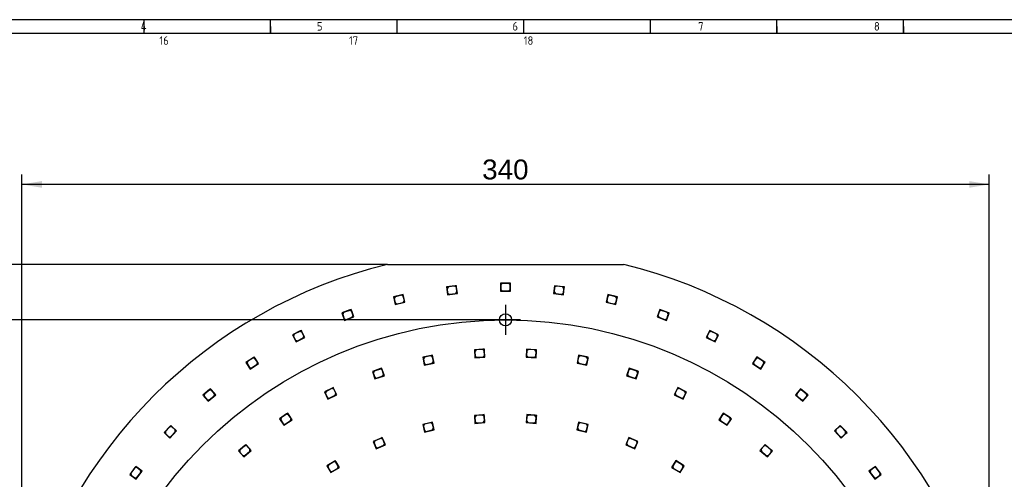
# Model space of a CAD drawing. Header units: millimetres. Extents: x 7 to 819, y 6 to 587.
# Tile 8 of 10: x 197 to 543, y 425 to 587. Entities that reach past the tile are written whole.
import ezdxf
from ezdxf.enums import TextEntityAlignment as Align
from ezdxf.lldxf.tags import DXFTag

# ---------------------------------------------------------------- set-up
doc = ezdxf.new("R2010")
doc.units = ezdxf.units.MM
doc.layers.add('Default', color=7, linetype='Continuous')
doc.layers.add('RDLED_350MM_4000', color=7, linetype='Continuous')
doc.styles.add('SEACAD_Arial', font='arial.ttf')
doc.styles.add('SEACAD_Solid_Edge_ANSI1_Symbols', font='semeca1.ttf')
tags = doc.linetypes.add('CENTER2', pattern=[28.575, 19.05, -3.175, 3.175, -3.175]).pattern_tags.tags
tags[10:11] = [DXFTag(74, 4), DXFTag(75, 0), DXFTag(340, '0'), DXFTag(46, 0.0), DXFTag(50, 0.0), DXFTag(44, 0.0), DXFTag(45, 0.0)]
tags[8:9] = [DXFTag(74, 4), DXFTag(75, 0), DXFTag(340, '0'), DXFTag(46, 0.0), DXFTag(50, 0.0), DXFTag(44, 0.0), DXFTag(45, 0.0)]
tags[6:7] = [DXFTag(74, 4), DXFTag(75, 0), DXFTag(340, '0'), DXFTag(46, 0.0), DXFTag(50, 0.0), DXFTag(44, 0.0), DXFTag(45, 0.0)]
tags[4:5] = [DXFTag(74, 4), DXFTag(75, 0), DXFTag(340, '0'), DXFTag(46, 0.0), DXFTag(50, 0.0), DXFTag(44, 0.0), DXFTag(45, 0.0)]
tags = doc.linetypes.add('HIDDEN2', pattern=[4.7625, 3.175, -1.5875]).pattern_tags.tags
tags[6:7] = [DXFTag(74, 4), DXFTag(75, 0), DXFTag(340, '0'), DXFTag(46, 0.0), DXFTag(50, 0.0), DXFTag(44, 0.0), DXFTag(45, 0.0)]
tags[4:5] = [DXFTag(74, 4), DXFTag(75, 0), DXFTag(340, '0'), DXFTag(46, 0.0), DXFTag(50, 0.0), DXFTag(44, 0.0), DXFTag(45, 0.0)]
doc.dimstyles.new('ISO', dxfattribs={"dimtxt": 7, "dimasz": 7, "dimexe": 3.5, "dimexo": 0, "dimgap": 1.75, "dimtad": 1, "dimtxsty": 'SEACAD_Arial', "dimblk1": '_SE_FILLED', "dimblk2": '_SE_FILLED', "dimsah": 1, "dimcen": 3.5, "dimadec": 0, "dimazin": 0, "dimtfac": 0.5, "dimtdec": 3, "dimtmove": 0, "dimatfit": 3, "dimfxl": 1, "dimarcsym": 0})

# ---------------------------------------------------------------- blocks, each defined once
blk = doc.blocks.new('SEANNOT_GROUP4')
at = {"layer": 'Default', "color": 7, "linetype": 'CENTER2'}
for p, q in [((367.68, 486.41), (367.68, 475.91)), ((372.93, 481.16), (362.43, 481.16))]:
    blk.add_line(p, q, dxfattribs=at)
blk = doc.blocks.new('SE')
at = {"layer": 'RDLED_350MM_4000', "color": 7, "linetype": 'Continuous'}
for p, q in [((326.14, 500.66), (409.21, 500.66)), ((349.95, 493.1), (346.97, 492.75)), ((346.97, 492.75), (347.29, 489.97)), ((347.58, 492.72), (347.14, 492.16)), ((347.14, 492.16), (347.32, 490.57)), ((349.86, 492.98), (347.58, 492.72)), ((350.42, 492.55), (349.86, 492.98)), ((350.45, 493.15), (349.95, 493.1)), ((349.95, 493.1), (350.5, 492.66)), ((350.6, 490.96), (350.42, 492.55)), ((350.5, 492.66), (350.45, 493.15)), ((350.77, 490.37), (350.5, 492.66)), ((368.93, 494.06), (365.93, 494.06)), ((365.93, 494.06), (365.93, 491.26)), ((366.53, 493.96), (366.03, 493.46)), ((366.03, 493.46), (366.03, 491.86)), ((366.03, 491.86), (366.53, 491.36)), ((368.83, 493.96), (366.53, 493.96)), ((369.33, 493.46), (368.83, 493.96)), ((368.83, 491.36), (369.33, 491.86)), ((369.43, 494.06), (368.93, 494.06)), ((368.93, 494.06), (369.43, 493.56)), ((369.33, 491.86), (369.33, 493.46)), ((369.43, 493.56), (369.43, 494.06)), ((369.43, 491.26), (369.43, 493.56)), ((384.91, 493.15), (384.58, 490.37)), ((384.94, 492.55), (384.75, 490.96)), ((387.89, 492.81), (384.91, 493.15)), ((385.49, 492.98), (384.94, 492.55)), ((387.78, 492.72), (385.49, 492.98)), ((388.22, 492.16), (387.78, 492.72)), ((388.39, 492.75), (387.89, 492.81)), ((387.89, 492.81), (388.33, 492.25)), ((388.03, 490.57), (388.22, 492.16)), ((388.06, 489.97), (388.33, 492.25)), ((388.33, 492.25), (388.39, 492.75)), ((331.21, 489.94), (328.29, 489.25)), ((328.29, 489.25), (328.94, 486.52)), ((328.9, 489.29), (328.53, 488.69)), ((328.53, 488.69), (328.9, 487.13)), ((331.14, 489.82), (328.9, 489.29)), ((331.74, 489.45), (331.14, 489.82)), ((331.7, 490.05), (331.21, 489.94)), ((331.21, 489.94), (331.81, 489.57)), ((331.81, 489.57), (331.7, 490.05)), ((332.11, 487.89), (331.74, 489.45)), ((332.34, 487.33), (331.81, 489.57)), ((347.29, 489.97), (350.77, 490.37)), ((347.32, 490.57), (347.88, 490.13)), ((347.88, 490.13), (350.16, 490.4)), ((350.16, 490.4), (350.6, 490.96)), ((365.93, 491.26), (369.43, 491.26)), ((366.53, 491.36), (368.83, 491.36)), ((384.58, 490.37), (388.06, 489.97)), ((384.75, 490.96), (385.19, 490.4)), ((385.19, 490.4), (387.48, 490.14)), ((387.48, 490.14), (388.03, 490.57)), ((403.66, 490.05), (403.01, 487.33)), ((403.62, 489.45), (403.25, 487.89)), ((404.22, 489.82), (403.62, 489.45)), ((406.58, 489.36), (403.66, 490.05)), ((406.46, 489.29), (404.22, 489.82)), ((406.42, 486.52), (406.95, 488.76)), ((406.83, 488.69), (406.46, 489.29)), ((406.46, 487.13), (406.83, 488.69)), ((407.06, 489.25), (406.58, 489.36)), ((406.58, 489.36), (406.95, 488.76)), ((406.95, 488.76), (407.06, 489.25)), ((312.97, 484.63), (310.15, 483.6)), ((313.44, 484.8), (312.97, 484.63)), ((312.97, 484.63), (313.61, 484.33)), ((313.61, 484.33), (313.44, 484.8)), ((328.9, 487.13), (329.5, 486.76)), ((328.94, 486.52), (332.34, 487.33)), ((329.5, 486.76), (331.74, 487.29)), ((331.74, 487.29), (332.11, 487.89)), ((403.01, 487.33), (406.42, 486.52)), ((403.25, 487.89), (403.62, 487.29)), ((403.62, 487.29), (405.86, 486.76)), ((405.86, 486.76), (406.46, 487.13)), ((421.92, 484.8), (420.96, 482.17)), ((424.74, 483.77), (421.92, 484.8)), ((310.15, 483.6), (311.1, 480.97)), ((310.75, 483.71), (310.45, 483.07)), ((310.45, 483.07), (310.99, 481.57)), ((312.91, 484.5), (310.75, 483.71)), ((310.99, 481.57), (311.63, 481.27)), ((311.1, 480.97), (314.39, 482.17)), ((311.63, 481.27), (313.8, 482.06)), ((313.55, 484.2), (312.91, 484.5)), ((314.09, 482.7), (313.55, 484.2)), ((314.39, 482.17), (313.61, 484.33)), ((313.8, 482.06), (314.09, 482.7)), ((420.96, 482.17), (424.25, 480.97)), ((421.81, 484.2), (421.26, 482.7)), ((421.26, 482.7), (421.56, 482.06)), ((421.56, 482.06), (423.72, 481.27)), ((422.45, 484.5), (421.81, 484.2)), ((424.61, 483.71), (422.45, 484.5)), ((423.72, 481.27), (424.36, 481.57)), ((424.25, 480.97), (425.04, 483.13)), ((424.36, 481.57), (424.91, 483.07)), ((424.91, 483.07), (424.61, 483.71)), ((425.21, 483.6), (424.74, 483.77)), ((424.74, 483.77), (425.04, 483.13)), ((425.04, 483.13), (425.21, 483.6)), ((295.46, 477.24), (292.78, 475.89)), ((292.78, 475.89), (294.04, 473.39)), ((293.36, 476.07), (293.14, 475.4)), ((293.14, 475.4), (293.86, 473.97)), ((295.42, 477.1), (293.36, 476.07)), ((294.04, 473.39), (297.16, 474.96)), ((294.53, 473.75), (296.58, 474.78)), ((296.09, 476.88), (295.42, 477.1)), ((295.91, 477.46), (295.46, 477.24)), ((295.46, 477.24), (296.13, 477.01)), ((296.13, 477.01), (295.91, 477.46)), ((296.81, 475.45), (296.09, 476.88)), ((297.16, 474.96), (296.13, 477.01)), ((296.58, 474.78), (296.81, 475.45)), ((439.45, 477.46), (438.19, 474.96)), ((438.19, 474.96), (441.32, 473.39)), ((439.27, 476.88), (438.55, 475.45)), ((438.55, 475.45), (438.77, 474.78)), ((438.77, 474.78), (440.83, 473.75)), ((439.94, 477.1), (439.27, 476.88)), ((442.13, 476.11), (439.45, 477.46)), ((441.99, 476.07), (439.94, 477.1)), ((441.32, 473.39), (442.35, 475.44)), ((441.5, 473.97), (442.22, 475.4)), ((442.22, 475.4), (441.99, 476.07)), ((442.58, 475.89), (442.13, 476.11)), ((442.13, 476.11), (442.35, 475.44)), ((442.35, 475.44), (442.58, 475.89)), ((293.86, 473.97), (294.53, 473.75)), ((359.74, 470.84), (356.75, 470.64)), ((360.24, 470.87), (359.74, 470.84)), ((359.74, 470.84), (360.27, 470.37)), ((360.27, 470.37), (360.24, 470.87)), ((375.11, 470.87), (374.93, 468.07)), ((378.11, 470.67), (375.11, 470.87)), ((440.83, 473.75), (441.5, 473.97)), ((278.93, 467.86), (276.43, 466.21)), ((278.9, 467.72), (276.98, 466.46)), ((279.6, 467.58), (278.9, 467.72)), ((279.35, 468.14), (278.93, 467.86)), ((278.93, 467.86), (279.62, 467.72)), ((279.62, 467.72), (279.35, 468.14)), ((280.48, 466.24), (279.6, 467.58)), ((280.89, 465.8), (279.62, 467.72)), ((341.51, 468.6), (338.57, 468.02)), ((338.57, 468.02), (339.12, 465.27)), ((339.18, 468.03), (338.79, 467.45)), ((338.79, 467.45), (339.1, 465.88)), ((341.43, 468.48), (339.18, 468.03)), ((342.02, 468.09), (341.43, 468.48)), ((342, 468.7), (341.51, 468.6)), ((341.51, 468.6), (342.1, 468.21)), ((342.1, 468.21), (342, 468.7)), ((342.33, 466.52), (342.02, 468.09)), ((342.55, 465.95), (342.1, 468.21)), ((356.75, 470.64), (356.93, 467.85)), ((357.35, 470.58), (356.89, 470.05)), ((356.89, 470.05), (356.99, 468.45)), ((356.93, 467.85), (360.42, 468.08)), ((356.99, 468.45), (357.52, 467.99)), ((359.65, 470.73), (357.35, 470.58)), ((357.52, 467.99), (359.82, 468.14)), ((360.18, 470.26), (359.65, 470.73)), ((359.82, 468.14), (360.29, 468.67)), ((360.29, 468.67), (360.18, 470.26)), ((360.42, 468.08), (360.27, 470.37)), ((374.93, 468.07), (378.42, 467.85)), ((375.17, 470.26), (375.07, 468.67)), ((375.07, 468.67), (375.54, 468.14)), ((375.71, 470.73), (375.17, 470.26)), ((375.54, 468.14), (377.83, 467.99)), ((378, 470.58), (375.71, 470.73)), ((377.83, 467.99), (378.36, 468.45)), ((378.47, 470.05), (378, 470.58)), ((378.61, 470.64), (378.11, 470.67)), ((378.11, 470.67), (378.57, 470.14)), ((378.36, 468.45), (378.47, 470.05)), ((378.42, 467.85), (378.57, 470.14)), ((378.57, 470.14), (378.61, 470.64)), ((393.35, 468.7), (392.81, 465.95)), ((393.33, 468.09), (393.02, 466.52)), ((393.92, 468.48), (393.33, 468.09)), ((396.29, 468.11), (393.35, 468.7)), ((396.18, 468.03), (393.92, 468.48)), ((396.57, 467.45), (396.18, 468.03)), ((396.24, 465.27), (396.69, 467.53)), ((396.26, 465.88), (396.57, 467.45)), ((396.78, 468.02), (396.29, 468.11)), ((396.29, 468.11), (396.69, 467.53)), ((396.69, 467.53), (396.78, 468.02)), ((456.01, 468.14), (454.47, 465.8)), ((455.76, 467.58), (454.88, 466.24)), ((456.45, 467.72), (455.76, 467.58)), ((458.51, 466.49), (456.01, 468.14)), ((458.37, 466.46), (456.45, 467.72)), ((276.43, 466.21), (277.96, 463.87)), ((276.98, 466.46), (276.84, 465.77)), ((276.84, 465.77), (277.72, 464.43)), ((277.72, 464.43), (278.41, 464.29)), ((277.96, 463.87), (280.89, 465.8)), ((278.41, 464.29), (280.33, 465.55)), ((280.33, 465.55), (280.48, 466.24)), ((323.73, 464.01), (320.89, 463.04)), ((323.67, 463.88), (321.49, 463.14)), ((324.3, 463.57), (323.67, 463.88)), ((324.2, 464.17), (323.73, 464.01)), ((323.73, 464.01), (324.37, 463.69)), ((324.37, 463.69), (324.2, 464.17)), ((339.1, 465.88), (339.69, 465.48)), ((339.12, 465.27), (342.55, 465.95)), ((339.69, 465.48), (341.94, 465.93)), ((341.94, 465.93), (342.33, 466.52)), ((392.81, 465.95), (396.24, 465.27)), ((393.02, 466.52), (393.41, 465.93)), ((393.41, 465.93), (395.67, 465.48)), ((395.67, 465.48), (396.26, 465.88)), ((411.15, 464.17), (410.25, 461.52)), ((411.69, 463.88), (411.05, 463.57)), ((413.99, 463.2), (411.15, 464.17)), ((413.86, 463.14), (411.69, 463.88)), ((454.47, 465.8), (457.39, 463.87)), ((454.88, 466.24), (455.02, 465.55)), ((455.02, 465.55), (456.94, 464.29)), ((456.94, 464.29), (457.64, 464.43)), ((457.39, 463.87), (458.65, 465.79)), ((457.64, 464.43), (458.52, 465.77)), ((458.52, 465.77), (458.37, 466.46)), ((458.93, 466.21), (458.51, 466.49)), ((458.51, 466.49), (458.65, 465.79)), ((458.65, 465.79), (458.93, 466.21)), ((320.89, 463.04), (321.79, 460.39)), ((321.49, 463.14), (321.18, 462.51)), ((321.18, 462.51), (321.69, 460.99)), ((321.69, 460.99), (322.33, 460.68)), ((321.79, 460.39), (325.1, 461.52)), ((322.33, 460.68), (324.5, 461.42)), ((324.82, 462.05), (324.3, 463.57)), ((325.1, 461.52), (324.37, 463.69)), ((324.5, 461.42), (324.82, 462.05)), ((410.25, 461.52), (413.57, 460.39)), ((411.05, 463.57), (410.54, 462.05)), ((410.54, 462.05), (410.85, 461.42)), ((410.85, 461.42), (413.03, 460.68)), ((413.03, 460.68), (413.66, 460.99)), ((413.57, 460.39), (414.3, 462.57)), ((413.66, 460.99), (414.18, 462.51)), ((414.18, 462.51), (413.86, 463.14)), ((414.47, 463.04), (413.99, 463.2)), ((413.99, 463.2), (414.3, 462.57)), ((414.3, 462.57), (414.47, 463.04)), ((263.99, 456.95), (263.6, 456.63)), ((264.31, 456.57), (263.99, 456.95)), ((306.7, 457.13), (304.01, 455.8)), ((306.66, 457), (304.59, 455.98)), ((307.33, 456.77), (306.66, 457)), ((307.15, 457.35), (306.7, 457.13)), ((306.7, 457.13), (307.37, 456.9)), ((307.37, 456.9), (307.15, 457.35)), ((308.39, 454.84), (307.37, 456.9)), ((428.21, 457.35), (426.97, 454.84)), ((428.7, 456.99), (428.03, 456.77)), ((430.9, 456.02), (428.21, 457.35)), ((430.76, 455.98), (428.7, 456.99)), ((471.37, 456.95), (469.57, 454.81)), ((473.67, 455.02), (471.37, 456.95)), ((263.6, 456.63), (261.31, 454.7)), ((261.31, 454.7), (263.11, 452.56)), ((261.83, 455.01), (261.77, 454.31)), ((261.77, 454.31), (262.8, 453.08)), ((263.59, 456.49), (261.83, 455.01)), ((263.11, 452.56), (265.79, 454.81)), ((263.5, 453.02), (265.26, 454.5)), ((264.3, 456.43), (263.59, 456.49)), ((263.6, 456.63), (264.31, 456.57)), ((265.32, 455.2), (264.3, 456.43)), ((265.79, 454.81), (264.31, 456.57)), ((265.26, 454.5), (265.32, 455.2)), ((304.01, 455.8), (305.25, 453.29)), ((304.59, 455.98), (304.37, 455.31)), ((304.37, 455.31), (305.07, 453.87)), ((305.07, 453.87), (305.74, 453.65)), ((305.25, 453.29), (308.39, 454.84)), ((305.74, 453.65), (307.81, 454.66)), ((308.03, 455.33), (307.33, 456.77)), ((307.81, 454.66), (308.03, 455.33)), ((426.97, 454.84), (430.11, 453.29)), ((428.03, 456.77), (427.32, 455.33)), ((427.32, 455.33), (427.55, 454.66)), ((427.55, 454.66), (429.61, 453.65)), ((429.61, 453.65), (430.28, 453.87)), ((430.11, 453.29), (431.12, 455.35)), ((430.28, 453.87), (430.99, 455.31)), ((430.99, 455.31), (430.76, 455.98)), ((431.34, 455.8), (430.9, 456.02)), ((430.9, 456.02), (431.12, 455.35)), ((431.12, 455.35), (431.34, 455.8)), ((469.57, 454.81), (472.25, 452.56)), ((471.06, 456.43), (470.03, 455.2)), ((470.03, 455.2), (470.09, 454.5)), ((470.09, 454.5), (471.85, 453.02)), ((471.76, 456.49), (471.06, 456.43)), ((473.53, 455.01), (471.76, 456.49)), ((472.25, 452.56), (473.73, 454.32)), ((472.56, 453.08), (473.59, 454.31)), ((473.59, 454.31), (473.53, 455.01)), ((474.05, 454.7), (473.67, 455.02)), ((473.67, 455.02), (473.73, 454.32)), ((473.73, 454.32), (474.05, 454.7)), ((262.8, 453.08), (263.5, 453.02)), ((471.85, 453.02), (472.56, 453.08)), ((290.72, 448.09), (288.22, 446.42)), ((288.78, 446.67), (288.64, 445.98)), ((290.69, 447.95), (288.78, 446.67)), ((291.38, 447.81), (290.69, 447.95)), ((291.13, 448.37), (290.72, 448.09)), ((290.72, 448.09), (291.41, 447.95)), ((291.41, 447.95), (291.13, 448.37)), ((292.27, 446.48), (291.38, 447.81)), ((292.69, 446.04), (291.41, 447.95)), ((359.71, 447.79), (356.72, 447.56)), ((356.72, 447.56), (356.94, 444.76)), ((357.33, 447.5), (356.87, 446.97)), ((356.87, 446.97), (356.99, 445.37)), ((359.62, 447.68), (357.33, 447.5)), ((360.16, 447.22), (359.62, 447.68)), ((360.21, 447.83), (359.71, 447.79)), ((359.71, 447.79), (360.25, 447.33)), ((360.28, 445.63), (360.16, 447.22)), ((360.25, 447.33), (360.21, 447.83)), ((360.43, 445.04), (360.25, 447.33)), ((375.14, 447.83), (374.92, 445.04)), ((375.2, 447.22), (375.07, 445.63)), ((378.14, 447.6), (375.14, 447.83)), ((375.73, 447.68), (375.2, 447.22)), ((378.03, 447.5), (375.73, 447.68)), ((378.49, 446.97), (378.03, 447.5)), ((378.63, 447.56), (378.14, 447.6)), ((378.14, 447.6), (378.59, 447.06)), ((378.36, 445.37), (378.49, 446.97)), ((378.41, 444.76), (378.59, 447.06)), ((378.59, 447.06), (378.63, 447.56)), ((444.22, 448.37), (442.67, 446.04)), ((443.97, 447.81), (443.09, 446.48)), ((444.67, 447.95), (443.97, 447.81)), ((446.72, 446.7), (444.22, 448.37)), ((446.58, 446.67), (444.67, 447.95)), ((446.72, 445.98), (446.58, 446.67)), ((447.13, 446.42), (446.72, 446.7)), ((446.72, 446.7), (446.86, 446.01)), ((249.68, 443.7), (247.62, 441.51)), ((249.69, 443.55), (248.11, 441.88)), ((250.03, 444.06), (249.68, 443.7)), ((249.68, 443.7), (250.39, 443.72)), ((250.39, 443.58), (249.69, 443.55)), ((250.39, 443.72), (250.03, 444.06)), ((252.06, 442.14), (250.39, 443.72)), ((251.56, 442.48), (250.39, 443.58)), ((288.22, 446.42), (289.78, 444.09)), ((288.64, 445.98), (289.53, 444.65)), ((289.53, 444.65), (290.22, 444.51)), ((289.78, 444.09), (292.69, 446.04)), ((290.22, 444.51), (292.13, 445.79)), ((292.13, 445.79), (292.27, 446.48)), ((341.49, 445.1), (338.57, 444.4)), ((338.57, 444.4), (339.22, 441.68)), ((339.18, 444.45), (338.81, 443.84)), ((338.81, 443.84), (339.18, 442.29)), ((341.41, 444.98), (339.18, 444.45)), ((342.02, 444.61), (341.41, 444.98)), ((341.97, 445.22), (341.49, 445.1)), ((341.49, 445.1), (342.09, 444.73)), ((342.09, 444.73), (341.97, 445.22)), ((342.39, 443.06), (342.02, 444.61)), ((342.02, 442.45), (342.39, 443.06)), ((342.63, 442.5), (342.09, 444.73)), ((356.94, 444.76), (360.43, 445.04)), ((356.99, 445.37), (357.53, 444.91)), ((357.53, 444.91), (359.82, 445.09)), ((359.82, 445.09), (360.28, 445.63)), ((374.92, 445.04), (378.41, 444.76)), ((375.07, 445.63), (375.53, 445.09)), ((375.53, 445.09), (377.82, 444.91)), ((377.82, 444.91), (378.36, 445.37)), ((393.38, 445.22), (392.73, 442.5)), ((393.34, 444.61), (392.97, 443.06)), ((392.97, 443.06), (393.34, 442.45)), ((393.94, 444.98), (393.34, 444.61)), ((396.3, 444.52), (393.38, 445.22)), ((396.18, 444.45), (393.94, 444.98)), ((396.13, 441.68), (396.67, 443.92)), ((396.55, 443.84), (396.18, 444.45)), ((396.18, 442.29), (396.55, 443.84)), ((396.79, 444.4), (396.3, 444.52)), ((396.3, 444.52), (396.67, 443.92)), ((396.67, 443.92), (396.79, 444.4)), ((442.67, 446.04), (445.58, 444.09)), ((443.09, 446.48), (443.22, 445.79)), ((443.22, 445.79), (445.14, 444.51)), ((445.14, 444.51), (445.83, 444.65)), ((445.58, 444.09), (446.86, 446.01)), ((445.83, 444.65), (446.72, 445.98)), ((446.86, 446.01), (447.13, 446.42)), ((485.33, 444.06), (483.29, 442.14)), ((484.96, 443.58), (483.8, 442.48)), ((485.67, 443.55), (484.96, 443.58)), ((487.39, 441.88), (485.33, 444.06)), ((487.25, 441.88), (485.67, 443.55)), ((247.62, 441.51), (249.66, 439.59)), ((248.11, 441.88), (248.13, 441.18)), ((248.13, 441.18), (249.29, 440.08)), ((249.29, 440.08), (250, 440.1)), ((249.66, 439.59), (252.06, 442.14)), ((250, 440.1), (251.58, 441.77)), ((251.58, 441.77), (251.56, 442.48)), ((323.91, 439.6), (321.13, 438.45)), ((324.37, 439.79), (323.91, 439.6)), ((323.91, 439.6), (324.56, 439.33)), ((324.56, 439.33), (324.37, 439.79)), ((339.18, 442.29), (339.78, 441.92)), ((339.22, 441.68), (342.63, 442.5)), ((339.78, 441.92), (342.02, 442.45)), ((392.73, 442.5), (396.13, 441.68)), ((393.34, 442.45), (395.57, 441.92)), ((395.57, 441.92), (396.18, 442.29)), ((410.99, 439.79), (409.92, 437.2)), ((413.76, 438.64), (410.99, 439.79)), ((483.29, 442.14), (485.69, 439.59)), ((483.8, 442.48), (483.78, 441.77)), ((483.78, 441.77), (485.36, 440.1)), ((485.36, 440.1), (486.06, 440.08)), ((485.69, 439.59), (487.37, 441.17)), ((486.06, 440.08), (487.23, 441.18)), ((487.23, 441.18), (487.25, 441.88)), ((487.39, 441.88), (487.37, 441.17)), ((487.37, 441.17), (487.73, 441.51)), ((487.73, 441.51), (487.39, 441.88)), ((276.05, 437.04), (273.79, 435.06)), ((276.04, 436.9), (274.31, 435.38)), ((276.74, 436.85), (276.04, 436.9)), ((276.42, 437.37), (276.05, 437.04)), ((276.05, 437.04), (276.75, 436.99)), ((276.75, 436.99), (276.42, 437.37)), ((277.8, 435.65), (276.74, 436.85)), ((278.27, 435.26), (276.75, 436.99)), ((321.13, 438.45), (322.21, 435.86)), ((321.73, 438.59), (321.46, 437.93)), ((321.46, 437.93), (322.07, 436.45)), ((323.85, 439.47), (321.73, 438.59)), ((322.07, 436.45), (322.72, 436.18)), ((322.21, 435.86), (325.44, 437.2)), ((322.72, 436.18), (324.85, 437.06)), ((324.5, 439.2), (323.85, 439.47)), ((325.12, 437.72), (324.5, 439.2)), ((325.44, 437.2), (324.56, 439.33)), ((324.85, 437.06), (325.12, 437.72)), ((409.92, 437.2), (413.15, 435.86)), ((410.85, 439.2), (410.24, 437.72)), ((410.24, 437.72), (410.51, 437.06)), ((410.51, 437.06), (412.63, 436.18)), ((411.5, 439.47), (410.85, 439.2)), ((413.63, 438.59), (411.5, 439.47)), ((412.63, 436.18), (413.29, 436.45)), ((413.15, 435.86), (414.03, 437.99)), ((413.29, 436.45), (413.9, 437.93)), ((413.9, 437.93), (413.63, 438.59)), ((414.22, 438.45), (413.76, 438.64)), ((413.76, 438.64), (414.03, 437.99)), ((414.03, 437.99), (414.22, 438.45)), ((458.93, 437.37), (457.09, 435.26)), ((458.61, 436.85), (457.56, 435.65)), ((459.32, 436.9), (458.61, 436.85)), ((461.19, 435.39), (458.93, 437.37)), ((461.05, 435.38), (459.32, 436.9)), ((273.79, 435.06), (275.64, 432.95)), ((274.31, 435.38), (274.26, 434.67)), ((274.26, 434.67), (275.32, 433.47)), ((275.32, 433.47), (276.02, 433.43)), ((275.64, 432.95), (278.27, 435.26)), ((276.02, 433.43), (277.75, 434.94)), ((277.75, 434.94), (277.8, 435.65)), ((457.09, 435.26), (459.72, 432.95)), ((457.56, 435.65), (457.61, 434.94)), ((457.61, 434.94), (459.33, 433.43)), ((459.33, 433.43), (460.04, 433.47)), ((459.72, 432.95), (461.24, 434.68)), ((460.04, 433.47), (461.09, 434.67)), ((461.09, 434.67), (461.05, 435.38)), ((461.57, 435.06), (461.19, 435.39)), ((461.19, 435.39), (461.24, 434.68)), ((461.24, 434.68), (461.57, 435.06)), ((237.36, 429.23), (235.57, 426.83)), ((237.66, 429.63), (237.36, 429.23)), ((237.36, 429.23), (238.06, 429.34)), ((238.06, 429.34), (237.66, 429.63)), ((239.9, 427.96), (238.06, 429.34)), ((307.4, 431.41), (304.84, 429.84)), ((304.84, 429.84), (306.31, 427.45)), ((305.41, 430.07), (305.24, 429.38)), ((305.24, 429.38), (306.08, 428.02)), ((307.37, 431.27), (305.41, 430.07)), ((306.31, 427.45), (309.29, 429.28)), ((308.06, 431.11), (307.37, 431.27)), ((307.83, 431.67), (307.4, 431.41)), ((307.4, 431.41), (308.09, 431.24)), ((308.09, 431.24), (307.83, 431.67)), ((308.89, 429.74), (308.06, 431.11)), ((309.29, 429.28), (308.09, 431.24)), ((308.73, 429.05), (308.89, 429.74)), ((427.53, 431.67), (426.06, 429.28)), ((426.06, 429.28), (429.05, 427.45)), ((427.3, 431.11), (426.46, 429.74)), ((426.46, 429.74), (426.63, 429.05)), ((427.99, 431.27), (427.3, 431.11)), ((430.08, 430.1), (427.53, 431.67)), ((429.95, 430.07), (427.99, 431.27)), ((429.05, 427.45), (430.25, 429.41)), ((429.28, 428.02), (430.11, 429.38)), ((430.11, 429.38), (429.95, 430.07)), ((430.51, 429.84), (430.08, 430.1)), ((430.08, 430.1), (430.25, 429.41)), ((430.25, 429.41), (430.51, 429.84)), ((497.7, 429.63), (495.45, 427.96)), ((499.49, 427.23), (497.7, 429.63)), ((235.57, 426.83), (237.81, 425.16)), ((237.38, 429.09), (236, 427.25)), ((236, 427.25), (236.11, 426.55)), ((236.11, 426.55), (237.39, 425.59)), ((238.08, 429.2), (237.38, 429.09)), ((237.81, 425.16), (239.9, 427.96)), ((239.36, 428.24), (238.08, 429.2)), ((238.09, 425.7), (239.46, 427.54)), ((239.46, 427.54), (239.36, 428.24)), ((306.08, 428.02), (306.77, 427.85)), ((306.77, 427.85), (308.73, 429.05)), ((426.63, 429.05), (428.59, 427.85)), ((428.59, 427.85), (429.28, 428.02)), ((495.45, 427.96), (497.54, 425.16)), ((495.99, 428.24), (495.89, 427.54)), ((495.89, 427.54), (497.27, 425.7)), ((497.28, 429.2), (495.99, 428.24)), ((497.98, 429.09), (497.28, 429.2)), ((497.54, 425.16), (499.39, 426.53)), ((497.97, 425.59), (499.25, 426.55)), ((499.35, 427.25), (497.98, 429.09)), ((499.25, 426.55), (499.35, 427.25)), ((499.49, 427.23), (499.39, 426.53)), ((499.39, 426.53), (499.79, 426.83)), ((499.79, 426.83), (499.49, 427.23)), ((237.39, 425.59), (238.09, 425.7)), ((497.27, 425.7), (497.97, 425.59))]:
    blk.add_line(p, q, dxfattribs=at)
blk.add_circle((367.68, 481.16), 2.15, dxfattribs=at)
for start, end in [(103.7291, 166.2709), (13.7291, 76.2709)]:
    blk.add_arc((367.68, 330.66), 175, start, end, dxfattribs=at)
blk = doc.blocks.new('DMBLK17')
at = {"layer": 'Default', "linetype": 'Continuous'}
for points in [[(204.68, 529.93), (197.68, 528.77), (204.68, 527.6)], [(530.68, 529.93), (530.68, 527.6), (537.68, 528.77)]]:
    blk.add_hatch(color=7, dxfattribs=at).paths.add_polyline_path(points)
at = {"layer": 'Default', "color": 7, "linetype": 'Continuous'}
for p, q in [((197.68, 372.19), (197.68, 532.27)), ((537.68, 372.19), (537.68, 532.27)), ((537.68, 528.77), (197.68, 528.77))]:
    blk.add_line(p, q, dxfattribs=at)
at = {"layer": 'Default', "color": 7, "linetype": 'Continuous', "style": 'SEACAD_Arial'}
blk.add_text('340', height=7, dxfattribs=at).set_placement((359.46, 537.52), align=Align.TOP_LEFT)
blk = doc.blocks.new('_SE_FILLED')
at = {"color": 0}
blk.add_line((0, 0), (-1, 0), dxfattribs=at)
blk.add_solid([(0, 0), (-1, -0.1665), (-1, 0.1665), (0, 0)], dxfattribs=at)
blk = doc.blocks.new('DMBLK18')
at = {"layer": 'Default', "linetype": 'Continuous'}
for points in [[(147.93, 493.66), (150.26, 493.66), (149.1, 500.66)], [(147.93, 167.66), (149.1, 160.66), (150.26, 167.66)]]:
    blk.add_hatch(color=7, dxfattribs=at).paths.add_polyline_path(points)
at = {"layer": 'Default', "color": 7, "linetype": 'Continuous'}
for p, q in [((326.14, 500.66), (145.6, 500.66)), ((149.1, 500.66), (149.1, 160.66)), ((326.14, 160.66), (145.6, 160.66))]:
    blk.add_line(p, q, dxfattribs=at)
at = {"layer": 'Default', "color": 7, "linetype": 'Continuous', "style": 'SEACAD_Arial'}
blk.add_text('340', height=7, rotation=90, dxfattribs=at).set_placement((140.35, 322.44), align=Align.TOP_LEFT)
blk = doc.blocks.new('DMBLK23')
at = {"layer": 'Default', "linetype": 'Continuous'}
for points in [[(163.6, 474.16), (165.93, 474.16), (164.77, 481.16)], [(163.6, 187.16), (164.77, 180.16), (165.93, 187.16)]]:
    blk.add_hatch(color=7, dxfattribs=at).paths.add_polyline_path(points)
at = {"layer": 'Default', "color": 7, "linetype": 'Continuous'}
for p, q in [((367.68, 481.16), (161.27, 481.16)), ((164.77, 481.16), (164.77, 180.16)), ((367.68, 180.16), (161.27, 180.16))]:
    blk.add_line(p, q, dxfattribs=at)
for s, style, p in [('301', 'SEACAD_Arial', (156.02, 328.44)), ('O', 'SEACAD_Solid_Edge_ANSI1_Symbols', (156.02, 316.44))]:
    blk.add_text(s, height=7, rotation=90, dxfattribs=dict(at, style=style)).set_placement(p, align=Align.TOP_LEFT)

msp = doc.modelspace()

# ---------------------------------------------------------------- linework, layer by layer
at = {"layer": 'Default', "color": 7, "linetype": 'Continuous'}
for p, q in [((819.1, 586.67), (6.708, 586.67)), ((240.6, 581.809), (240.6, 586.67)), ((240.6, 581.809), (240.6, 586.67)), ((285.1, 581.809), (285.1, 586.67)), ((329.6, 581.809), (329.6, 586.67)), ((374.1, 581.809), (374.1, 586.67)), ((418.6, 581.809), (418.6, 586.67)), ((463.1, 581.809), (463.1, 586.67)), ((507.6, 581.809), (507.6, 586.67)), ((507.6, 581.809), (507.6, 586.67)), ((819.1, 581.809), (10.978, 581.809)), ((285.1, 584.24), (285.1, 581.809)), ((463.1, 584.24), (463.1, 581.809)), ((507.6, 584.24), (507.6, 581.809))]:
    msp.add_line(p, q, dxfattribs=at)
at = {"layer": 'Default', "color": 7, "linetype": 'HIDDEN2'}
msp.add_circle((367.678, 330.655), 150.5, dxfattribs=at)

# ---------------------------------------------------------------- block references
at = {"layer": 'Default'}
for name in ['SE', 'SEANNOT_GROUP4']:
    msp.add_blockref(name, (0, 0), dxfattribs=at)

# ---------------------------------------------------------------- texts
at = {"layer": 'Default', "insert": (32.361, 585.835), "char_height": 3, "width": 763.84092, "attachment_point": 1}
msp.add_mtext('{\\fSolid Edge ISO|b1||i0||c0|p34;\\C7;\\H3.;\\W0.94;1                                          2                                      3                                      4                                   5                                       6                                     7                                   8                                     9                                      10                                 11                                      12                                    13                                  14                                     15                                   16                                     17                                  18}', dxfattribs=at)

# ---------------------------------------------------------------- dimensions: what is measured, and where the dimension line sits
at = {"layer": 'Default', "color": 7, "linetype": 'Continuous'}
dim = msp.add_linear_dim(base=(197.678, 528.766), p1=(537.678, 372.188), p2=(197.678, 372.188), text='\\A1;<>', dimstyle='ISO', dxfattribs=at)
dim.commit()
dim.dimension.update_dxf_attribs({"geometry": 'DMBLK17', "text_midpoint": (367.678, 528.766), "dimtype": 160})
dim = msp.add_linear_dim(base=(149.097, 500.655), p1=(409.211, 500.655), p2=(409.211, 160.655), angle=270, text='\\A1;<>', dimstyle='ISO', dxfattribs=at)
dim.commit()
dim.dimension.update_dxf_attribs({"geometry": 'DMBLK18', "text_midpoint": (149.097, 330.655), "dimtype": 161})
dim = msp.add_linear_dim(base=(164.765, 180.155), p1=(367.678, 481.155), p2=(367.678, 180.155), angle=270, text='\\A1;%%c<>', dimstyle='ISO', override={"dimtolj": 1}, dxfattribs=at)
dim.commit()
dim.dimension.update_dxf_attribs({"geometry": 'DMBLK23', "text_midpoint": (164.765, 330.655), "dimtype": 161})

doc.saveas('drawing.dxf')
